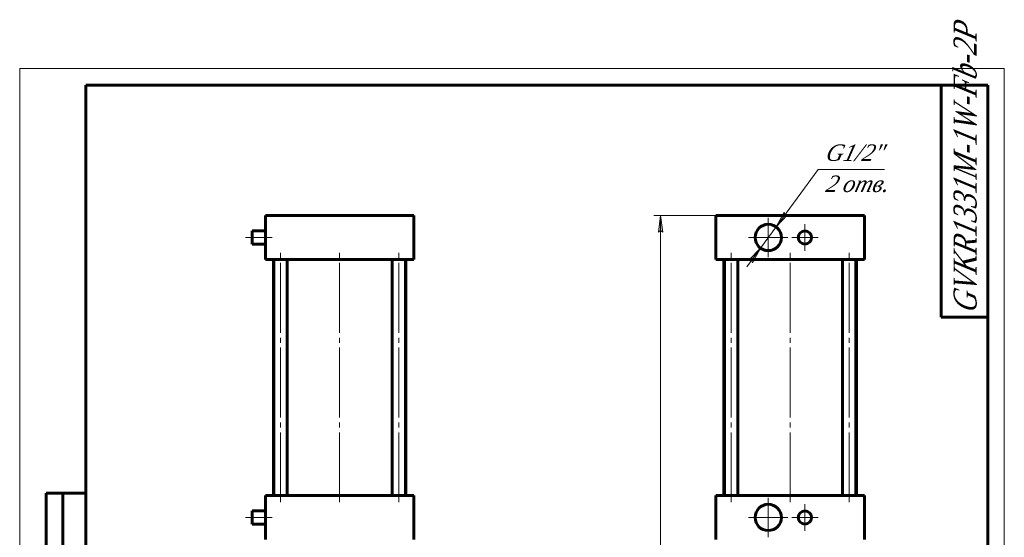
# Model space of a CAD drawing. Header units: millimetres. Extents: x 0 to 297, y 0 to 435.
# Tile 3 of 3: x 0 to 297, y 279 to 435. Entities that reach past the tile are written whole.
import ezdxf

# ---------------------------------------------------------------- set-up
doc = ezdxf.new("R2010")
doc.units = ezdxf.units.MM
for name, pattern in [('K5LT_AXLED', [25.541832, 21.041832, -1.5, 1.5, -1.5]), ('K5LT_BASIC', [0]), ('K5LT_THIN', [0])]:
    doc.linetypes.add(name, pattern=pattern)
doc.layers.add('Системный слой', color=7, linetype='Continuous')
doc.layers.add('Системный слой (1)', color=7, linetype='Continuous', true_color=0x6c6c6c)
doc.styles.add('KDIMTEXTSTYLE', font='txt', dxfattribs={"width": 0.96, "oblique": 15, "height": 5})
doc.styles.add('KTEXTSTYLE', font='txt', dxfattribs={"width": 0.96, "height": 5})
doc.dimstyles.new('KDIMSTYLE (0.40)', dxfattribs={"dimtxt": 5, "dimasz": 1, "dimexe": 2, "dimexo": 0, "dimgap": 1, "dimtad": 1, "dimlfac": 2.5, "dimtxsty": 'KDIMTEXTSTYLE', "dimsah": 1, "dimcen": 0, "dimdle": 1, "dimadec": 0, "dimazin": 0, "dimtfac": 0.667, "dimtmove": 0, "dimatfit": 3, "dimfxl": 1, "dimtvp": 1, "dimtolj": 1, "dimtzin": 0, "dimarcsym": 0})

# ---------------------------------------------------------------- blocks, each defined once
blk = doc.blocks.new('U0')
at = {"layer": 'Системный слой (1)', "color": 143, "linetype": 'K5LT_BASIC', "lineweight": 60, "true_color": 0x33acca}
for p, q in [((70.12, 369.05), (70.12, 371.05)), ((70.12, 367.05), (70.12, 369.05))]:
    blk.add_line(p, q, dxfattribs=at)
blk = doc.blocks.new('U1')
at = {"layer": 'Системный слой (1)', "color": 143, "linetype": 'K5LT_BASIC', "lineweight": 60, "true_color": 0x33acca}
for p, q in [((70.12, 284.65), (70.12, 286.65)), ((70.12, 282.65), (70.12, 284.65))]:
    blk.add_line(p, q, dxfattribs=at)
blk = doc.blocks.new('D6')
at = {"layer": 'Системный слой (1)'}
for points in [[(228.14, 372.24), (231.63, 375.88), (230.81, 375.86), (230.57, 376.66)], [(221.02, 361.44), (223.45, 365.86), (219.96, 362.22), (220.78, 362.23)]]:
    blk.add_hatch(color=7, dxfattribs=at).paths.add_polyline_path(points)
at = {"layer": 'Системный слой (1)', "color": 7, "linetype": 'K5LT_THIN', "lineweight": 18, "true_color": 0xffffff}
for p, q in [((228.14, 372.24), (240.86, 389.53)), ((228.14, 372.24), (232.29, 377.88)), ((230.57, 376.66), (228.14, 372.24)), ((228.14, 372.24), (231.63, 375.88)), ((230.81, 375.86), (230.57, 376.66)), ((231.63, 375.88), (230.81, 375.86)), ((223.45, 365.86), (228.14, 372.24)), ((223.45, 365.86), (219.3, 360.22)), ((223.45, 365.86), (219.96, 362.22)), ((221.02, 361.44), (223.45, 365.86)), ((219.96, 362.22), (220.78, 362.23)), ((220.78, 362.23), (221.02, 361.44))]:
    blk.add_line(p, q, dxfattribs=at)
blk.add_wipeout([(242.86, 381.15), (242.86, 397.91), (258.22, 397.91), (258.22, 381.15)]).dxf.layer = 'Системный слой (1)'
blk.add_line((240.86, 389.53), (260.86, 389.53), dxfattribs=at)
at = {"layer": 'Системный слой (1)', "color": 7, "char_height": 5, "attachment_point": 1, "style": 'KTEXTSTYLE'}
for s, insert in [('\\fArial|b0|c204|p34;\\H5.0;\\W1.000;\\Q15;\\fGOST Type AU|b0|i0|c204|p34;\\Q15;\\W0.960;G1/2"', (242.86, 397.12)), ('\\fArial|b0|c204|p34;\\H5.0;\\W1.000;\\Q15;\\fGOST Type AU|b0|i0|c204|p34;\\Q15;\\W0.960;2 отв.', (242.86, 387.74))]:
    blk.add_mtext(s, dxfattribs=dict(at, insert=insert))
blk = doc.blocks.new('KDIMARROW_01')
at = {"layer": 'Системный слой'}
blk.add_hatch(color=0, dxfattribs=at).paths.add_polyline_path([(-5, -0.66), (0, 0), (-5, 0.66), (-4.5, 0)])
at = {"layer": 'Системный слой', "color": 0, "linetype": 'K5LT_THIN', "lineweight": 18}
for p, q in [((-4.5, 0), (-5, 0.66)), ((-5, 0.66), (0, 0)), ((0, 0), (-5, -0.66)), ((-5, -0.66), (-4.5, 0))]:
    blk.add_line(p, q, dxfattribs=at)
at = {"layer": 'Системный слой (1)', "color": 0, "linetype": 'K5LT_THIN', "lineweight": 18}
blk.add_line((96.52, 134.45), (96.12, 134.45), dxfattribs=at)
blk = doc.blocks.new('U17')
at = {"layer": 'Системный слой (1)', "color": 30, "linetype": 'K5LT_AXLED', "lineweight": 18, "true_color": 0xff8000}
for q in [(225.79, 290.61), (219.83, 284.65), (231.75, 284.65), (225.79, 278.69)]:
    blk.add_line((225.79, 284.65), q, dxfattribs=at)
blk = doc.blocks.new('U18')
at = {"layer": 'Системный слой (1)', "color": 30, "linetype": 'K5LT_AXLED', "lineweight": 18, "true_color": 0xff8000}
for q in [(225.79, 375.01), (219.83, 369.05), (231.75, 369.05), (225.79, 363.09)]:
    blk.add_line((225.79, 369.05), q, dxfattribs=at)
blk = doc.blocks.new('U19')
at = {"layer": 'Системный слой (1)', "color": 30, "linetype": 'K5LT_AXLED', "lineweight": 18, "true_color": 0xff8000}
for q in [(236.86, 288.65), (232.86, 284.65), (240.86, 284.65), (236.86, 280.65)]:
    blk.add_line((236.86, 284.65), q, dxfattribs=at)
blk = doc.blocks.new('U20')
at = {"layer": 'Системный слой (1)', "color": 30, "linetype": 'K5LT_AXLED', "lineweight": 18, "true_color": 0xff8000}
for q in [(236.86, 373.05), (232.86, 369.05), (240.86, 369.05), (236.86, 365.05)]:
    blk.add_line((236.86, 369.05), q, dxfattribs=at)
blk = doc.blocks.new('D8')
at = {"layer": 'Системный слой (1)'}
for points in [[(193.98, 370.65), (193.32, 375.65), (192.66, 370.65), (193.32, 371.15)], [(193.32, 134.45), (193.98, 139.45), (193.32, 138.95), (192.66, 139.45)]]:
    blk.add_hatch(color=7, dxfattribs=at).paths.add_polyline_path(points)
at = {"layer": 'Системный слой (1)', "color": 7, "linetype": 'K5LT_THIN', "lineweight": 18, "true_color": 0xffffff}
for p, q in [((213.99, 375.65), (191.32, 375.65)), ((192.66, 370.65), (193.32, 375.65)), ((193.32, 375.65), (193.98, 370.65)), ((193.32, 371.15), (192.66, 370.65)), ((193.98, 370.65), (193.32, 371.15)), ((193.32, 134.45), (192.66, 139.45)), ((192.66, 139.45), (193.32, 138.95)), ((193.32, 138.95), (193.98, 139.45)), ((193.98, 139.45), (193.32, 134.45)), ((222.19, 134.45), (191.32, 134.45))]:
    blk.add_line(p, q, dxfattribs=at)
blk.add_wipeout([(192.32, 249.44), (184.94, 249.44), (184.94, 260.2), (192.32, 260.2)]).dxf.layer = 'Системный слой (1)'
blk.add_line((193.32, 375.65), (193.32, 134.45), dxfattribs=at)
at = {"layer": 'Системный слой (1)', "color": 7, "insert": (185.73, 249.44), "char_height": 5, "attachment_point": 1, "rotation": 90, "style": 'KTEXTSTYLE'}
blk.add_mtext('\\fArial|b0|c204|p34;\\H5.0;\\W1.000;\\Q15;\\fGOST Type AU|b0|i0|c204|p34;\\Q15;\\W0.960;603', dxfattribs=at)
blk = doc.blocks.new('U21')
at = {"color": 7, "linetype": 'K5LT_THIN', "lineweight": 18, "true_color": 0xffffff}
for p, q in [((0, 0), (0, 420)), ((0, 420), (297, 420)), ((297, 420), (297, 0))]:
    blk.add_line(p, q, dxfattribs=at)
at = {"color": 143, "linetype": 'K5LT_BASIC', "lineweight": 60, "true_color": 0x33acca}
for p, q in [((20, 5), (20, 415)), ((20, 415), (292, 415)), ((278, 345), (278, 415)), ((292, 415), (292, 5)), ((292, 345), (278, 345)), ((8, 172), (8, 292)), ((20, 292), (8, 292)), ((13, 172), (13, 292))]:
    blk.add_line(p, q, dxfattribs=at)
at = {"color": 7, "insert": (281.64, 346.19), "char_height": 7, "attachment_point": 1, "rotation": 90, "style": 'KTEXTSTYLE'}
blk.add_mtext('\\fArial|b0|c204|p34;\\H5.0;\\W1.000;\\Q15;\\fGOST Type AU|b0|i0|c204|p34;\\Q15;\\W0.823;\\H7.00;GVKR1331M-1W-Fb-2P', dxfattribs=at)

msp = doc.modelspace()

# ---------------------------------------------------------------- linework, layer by layer
at = {"layer": 'Системный слой (1)', "color": 143, "linetype": 'K5LT_BASIC', "lineweight": 60, "true_color": 0x33acca}
for p, q in [((74.1154, 362.4471), (74.1154, 375.6471)), ((74.1154, 375.6471), (78.1154, 375.6471)), ((78.1154, 375.6471), (114.9154, 375.6471)), ((114.9154, 375.6471), (118.9154, 375.6471)), ((118.9154, 362.4471), (118.9154, 375.6471)), ((209.9947, 375.6471), (213.9947, 375.6471)), ((209.9947, 362.4471), (209.9947, 375.6471)), ((213.9947, 375.6471), (250.7947, 375.6471)), ((250.7947, 375.6471), (254.7947, 375.6471)), ((254.7947, 362.4471), (254.7947, 375.6471)), ((74.1154, 371.0471), (70.1154, 371.0471)), ((74.1154, 367.0471), (70.1154, 367.0471)), ((78.1154, 362.4471), (74.1154, 362.4471)), ((76.5154, 291.2471), (76.5154, 362.4471)), ((76.6963, 291.2471), (76.6963, 362.4471)), ((78.1154, 362.4471), (114.9154, 362.4471)), ((80.6963, 291.2471), (80.6963, 362.4471)), ((112.3345, 291.2471), (112.3345, 362.4471)), ((118.9154, 362.4471), (114.9154, 362.4471)), ((116.3345, 291.2471), (116.3345, 362.4471)), ((116.5154, 291.2471), (116.5154, 362.4471)), ((213.9947, 362.4471), (209.9947, 362.4471)), ((212.3947, 291.2471), (212.3947, 362.4471)), ((212.5756, 291.2471), (212.5756, 362.4471)), ((213.9947, 362.4471), (250.7947, 362.4471)), ((216.5756, 291.2471), (216.5756, 362.4471)), ((248.2138, 291.2471), (248.2138, 362.4471)), ((254.7947, 362.4471), (250.7947, 362.4471)), ((252.2138, 291.2471), (252.2138, 362.4471)), ((252.3947, 291.2471), (252.3947, 362.4471)), ((74.1154, 278.0471), (74.1154, 291.2471)), ((74.1154, 291.2471), (78.1154, 291.2471)), ((78.1154, 291.2471), (114.9154, 291.2471)), ((114.9154, 291.2471), (118.9154, 291.2471)), ((118.9154, 278.0471), (118.9154, 291.2471)), ((209.9947, 278.0471), (209.9947, 291.2471)), ((209.9947, 291.2471), (213.9947, 291.2471)), ((213.9947, 291.2471), (250.7947, 291.2471)), ((250.7947, 291.2471), (254.7947, 291.2471)), ((254.7947, 278.0471), (254.7947, 291.2471)), ((74.1154, 286.6471), (70.1154, 286.6471)), ((74.1154, 282.6471), (70.1154, 282.6471))]:
    msp.add_line(p, q, dxfattribs=at)
at = {"layer": 'Системный слой (1)', "color": 30, "linetype": 'K5LT_AXLED', "lineweight": 18, "true_color": 0xff8000}
for p, q in [((76.1154, 369.0471), (68.1154, 369.0471)), ((78.6963, 289.2471), (78.6963, 364.4471)), ((96.5154, 289.2471), (96.5154, 364.4471)), ((114.3345, 289.2471), (114.3345, 364.4471)), ((214.5756, 289.2471), (214.5756, 364.4471)), ((232.3947, 289.2471), (232.3947, 364.4471)), ((76.1154, 284.6471), (68.1154, 284.6471))]:
    msp.add_line(p, q, dxfattribs=at)
at = {"layer": 'Системный слой (1)', "color": 143, "linetype": 'K5LT_BASIC', "lineweight": 60, "true_color": 0x33acca}
for centre, radius in [((225.7947, 369.0471), 3.96), ((236.8576, 369.0471), 2), ((225.7947, 284.6471), 3.96), ((236.8576, 284.6471), 2)]:
    msp.add_circle(centre, radius, dxfattribs=at)

# ---------------------------------------------------------------- block references
at = {"layer": 'Системный слой (1)'}
for name in ['U0', 'U17', 'U19', 'U1']:
    msp.add_blockref(name, (0, 0), dxfattribs=at)

# ---------------------------------------------------------------- next in the draw order: dimensions: what is measured, and where the dimension line sits
at = {"layer": 'Системный слой (1)', "color": 7}
dim = msp.add_diameter_dim_2p(p1=(219.9299, 361.0713), p2=(231.6595, 377.023), text='\\fGOST Type AU|b0|c204|p34;\\H5.0;\\W0.960;\\Q15;\\fGOST Type AU|b0|c204|p34;\\H5.0;\\W0.960;\\Q15;\\fGOST Type AU|b0|i0|c204|p34;\\Q15;G1/2"\\X\\fGOST Type AU|b0|c204|p34;\\H5.0;\\W0.960;\\Q15;\\fGOST Type AU|b0|i0|c204|p34;\\Q15;2 отв.', dimstyle='KDIMSTYLE (0.40)', override={"dimtih": 1, "dimtoh": 1, "dimblk1": 'KDIMARROW_01', "dimblk2": 'KDIMARROW_01', "dimclrt": 7, "dimtmove": 1, "dimatfit": 2, "dimtolj": 1}, dxfattribs=at)
dim.commit()
dim.dimension.update_dxf_attribs({"geometry": 'D6', "text_midpoint": (242.8576, 389.5317)})

# ---------------------------------------------------------------- next in the draw order: linework, layer by layer
at = {"layer": 'Системный слой (1)', "color": 30, "linetype": 'K5LT_AXLED', "lineweight": 18, "true_color": 0xff8000}
msp.add_line((250.2138, 289.2471), (250.2138, 364.4471), dxfattribs=at)

# ---------------------------------------------------------------- next in the draw order: block references
at = {"layer": 'Системный слой (1)'}
for name in ['U18', 'U20']:
    msp.add_blockref(name, (0, 0), dxfattribs=at)

# ---------------------------------------------------------------- next in the draw order: dimensions: what is measured, and where the dimension line sits
at = {"layer": 'Системный слой (1)', "color": 7}
dim = msp.add_linear_dim(base=(193.3186, 375.6471), p1=(222.1947, 134.4471), p2=(213.9947, 375.6471), angle=90, dimstyle='KDIMSTYLE (0.40)', override={"dimexo": 0, "dimpost": '\\fGOST Type AU|b0|c204|p34;\\H5.0;\\W0.960;\\Q15;<>', "dimblk1": 'KDIMARROW_01', "dimblk2": 'KDIMARROW_01', "dimse1": 0, "dimse2": 0, "dimclrt": 7, "dimtol": 1, "dimtp": 0, "dimtm": 0, "dimtdec": 5, "dimtolj": 1}, dxfattribs=at)
dim.commit()
dim.dimension.update_dxf_attribs({"geometry": 'D8', "text_midpoint": (193.3186, 255.0471), "dimtype": 160})

# ---------------------------------------------------------------- next in the draw order: block references
msp.add_blockref('U21', (0, 0))

doc.saveas('drawing.dxf')
